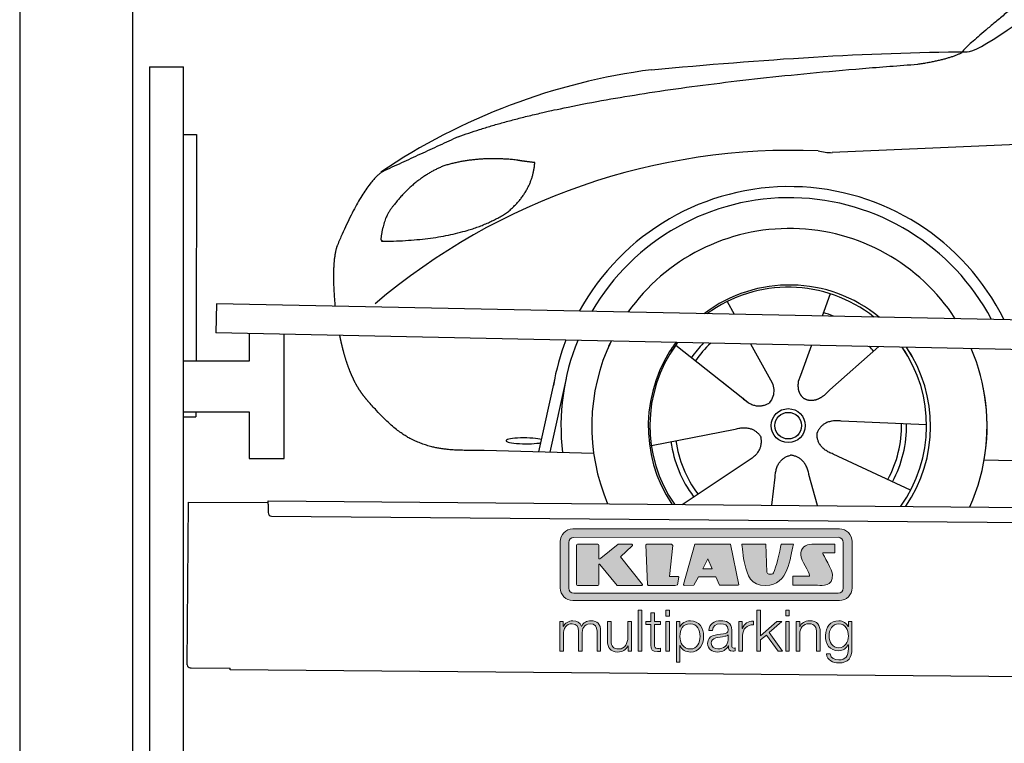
# Model space of a CAD drawing. Header units: millimetres. Extents: x -411 to 6777, y 0 to 6677.
# Tile 2 of 6: x 0 to 1744, y 4114 to 5395. Entities that reach past the tile are written whole.
import ezdxf

# ---------------------------------------------------------------- set-up
doc = ezdxf.new("R2010")
doc.units = ezdxf.units.MM
for name, color, linetype, lineweight in [('car', 10, 'Continuous', 25), ('Gebäude', 7, 'Continuous', 25), ('Logo', 7, 'Continuous', 25), ('Plattform', 7, 'Continuous', 25), ('Ständer hinten', 7, 'Continuous', 25)]:
    doc.layers.add(name, color=color, linetype=linetype, lineweight=lineweight)

# ---------------------------------------------------------------- blocks, each defined once
blk = doc.blocks.new('Car')
at = {"layer": 'car'}
for p, q in [((1390.1, 4923), (1376.2, 4883.4)), ((1207.9, 4907.6), (1220.6, 4885.1)), ((1250.2, 4832.9), (1288.7, 4764.6)), ((1357.9, 4831.6), (1339, 4777.7)), ((1477.1, 4830.2), (1391, 4752.7)), ((1117.6, 4829.5), (1237.1, 4736.6)), ((1339, 4777.7), (1335.2, 4767.3)), ((877.1, 4638.2), (904.3, 4769.2)), ((923.9, 4768.9), (896.6, 4637.9)), ((1199.7, 4765.7), (1246.3, 4729.5)), ((1563.1, 4692.7), (1411.8, 4697.7)), ((1076, 4651.5), (1224.3, 4681.8)), ((974, 4636.5), (779.8, 4640)), ((1535.9, 4576.5), (1398.1, 4639.2)), ((1131.4, 4547.7), (1247.6, 4626.5)), ((1665.7, 4631.7), (3714.7, 4597)), ((1290.1, 4547.8), (1295.7, 4597.4)), ((1371.3, 4547.9), (1355.5, 4602.5))]:
    blk.add_line(p, q, dxfattribs=at)
for radius in [30.1, 23.6]:
    blk.add_circle((1318.1, 4688.8), radius, dxfattribs=at)
for centre, radius, start, end in [((1227.1, 4205.6), 1122.3, 98.0395, 124.4377), ((1331.8, 4035.2), 1141.2, 88.2487, 130.916), ((1393.1, 5290.2), 117.4, 256.9855, 269.1884), ((1320.2, 4687.9), 424.2, 26.9197, 151.8432), ((1320.2, 4687.9), 404.6, 28.3768, 150.3862), ((1320.2, 4687.9), 350, 33.4585, 145.3045), ((1320.2, 4687.9), 250, 51.0494, 127.7135), ((1318.1, 4688.8), 245, 52.2371, 126.5259), ((1318.1, 4688.8), 209.6, 68.0621, 73.3995), ((1320.2, 4687.9), 424.2, 159.4632, 170.7471), ((1320.2, 4687.9), 404.6, 158.4572, 187.1619), ((1320.2, 4687.9), 350, 155.0104, 203.6179), ((1320.2, 4687.9), 350, 155.0104, 157.8717), ((1320.2, 4687.9), 250, 144.1237, 214.1037), ((1320.2, 4687.9), 250, 144.1237, 148.496), ((1318.1, 4688.8), 245, 143.5289, 148.0172), ((1318.1, 4688.8), 209.6, 136.2024, 145.3995), ((1318.1, 4688.8), 200.6, 133.7482, 145.5463), ((1318.1, 4688.8), 200.6, 41.6402, 44.9032), ((1318.1, 4688.8), 245, 30.7457, 35.1225), ((1318.1, 4688.8), 245, 324.9119, 35.1225), ((1318.1, 4688.8), 245, 144.9266, 215.1376), ((1320.2, 4687.9), 250, 30.267, 34.5277), ((1320.2, 4687.9), 250, 325.9458, 34.5277), ((1320.2, 4687.9), 350, 350.7505, 23.641), ((1320.2, 4687.9), 350, 336.4317, 11.924), ((1318.1, 4688.8), 200.6, 332.1152, 1.5463), ((1318.1, 4688.8), 209.6, 332.262, 1.3995), ((1318.1, 4688.8), 209.6, 188.262, 217.3995), ((1318.1, 4688.8), 200.6, 188.1152, 217.5463)]:
    blk.add_arc(centre, radius, start, end, dxfattribs=at)
blk.add_ellipse((852.4, 4657.6), major_axis=(33.6, 0), ratio=0.157274, start_param=0.513473, end_param=5.704241, dxfattribs=at)
for points, degree in [([(1629.1, 5353.6), (1664.8, 5350.2), (1964.8, 5601.8), (2142.2, 5712.4)], 3), ([(1925.1, 5607.4), (1844.6, 5546.2), (1742.9, 5461.8), (1614.6, 5355.4), (1620.5, 5353.5)], 4), ([(1070.2, 5316.9), (1266.3, 5336.6), (1451.4, 5351.4), (1629.1, 5353.6)], 3), ([(1541.4, 5331), (1594.5, 5339.3), (1620.2, 5352.5)], 2), ([(729.1, 5195), (964.9, 5283.8), (1541.4, 5331)], 2), ([(4700.1, 5287), (3823.5, 5307.4), (1391.4, 5172.9)], 2), ([(729.1, 5195), (595.4, 5131.9)], 1), ([(705.5, 5143.8), (653.4, 5122.6), (615.8, 5072.3)], 2), ([(832.3, 5154.7), (764.7, 5161.8), (705.5, 5143.8)], 2), ([(816, 5061.1), (861.7, 5098.5), (865, 5150.4)], 2), ([(865, 5150.4), (847.2, 5152.3), (832.3, 5154.7)], 2), ([(595.4, 5131.9), (561, 5108.8), (516.9, 5001.3)], 2), ([(615.8, 5072.3), (597.7, 5052.3), (593.4, 5011)], 2), ([(594.6, 5008.7), (739.4, 5010.6), (816, 5061.1)], 2), ([(593.4, 5011), (596.7, 5010.9), (594.6, 5008.7)], 2), ([(516.9, 5001.3), (510.6, 4985.4), (508.8, 4956.9), (510.1, 4924.5), (513.8, 4892.7)], 4), ([(1237.1, 4736.6), (1260.6, 4714.9), (1283.8, 4728.4)], 2), ([(1411.8, 4697.7), (1380, 4701.4), (1369.2, 4676.8)], 2), ([(1224.3, 4681.8), (1255, 4690.8), (1269.8, 4668.4)], 2), ([(1398.1, 4639.2), (1368, 4650), (1369.2, 4676.8)], 2), ([(1247.6, 4626.5), (1275.5, 4642.2), (1269.8, 4668.4)], 2), ([(1295.7, 4597.4), (1296.7, 4629.4), (1322.6, 4636.5)], 2), ([(1355.5, 4602.5), (1349.3, 4633.8), (1322.6, 4636.5)], 2)]:
    blk.add_open_spline(points, degree=degree, dxfattribs=at)
for points, degree, knots in [([(522, 4841.4), (522.9, 4837.2), (523.9, 4833), (524.8, 4828.9), (525.8, 4824.8), (529.5, 4810), (533.6, 4796.4), (538.1, 4784), (543.1, 4772.7)], 4, [0.4914944, 0.4914944, 0.4914944, 0.4914944, 0.4914944, 0.5422469, 0.5422469, 0.5422469, 0.5422469, 0.728655, 0.728655, 0.728655, 0.728655, 0.728655]), ([(542.7, 4773.4), (544.1, 4770.2), (545.6, 4767.1), (547, 4764.1), (548.5, 4761.3), (554.2, 4750.2), (560.3, 4740.9), (566.6, 4733), (573.2, 4725.6)], 4, [0.7288005, 0.7288005, 0.7288005, 0.7288005, 0.7288005, 0.7843928, 0.7843928, 0.7843928, 0.7843928, 1, 1, 1, 1, 1]), ([(1288.7, 4764.6), (1290.4, 4760.5), (1291.5, 4756.6), (1291.8, 4752.7), (1292.5, 4744.1), (1289.9, 4736), (1283.8, 4728.4)], 3, [0.2167758, 0.2167758, 0.2167758, 0.2167758, 0.4600873, 0.4600873, 0.4600873, 1, 1, 1, 1]), ([(1335.2, 4767.3), (1334.7, 4764.2), (1334.5, 4761.2), (1334.6, 4758.2), (1334.9, 4755.4), (1335.7, 4749.7), (1337.8, 4744.3), (1341.4, 4739.8), (1346.3, 4736.8)], 4, [0.3191838, 0.3191838, 0.3191838, 0.3191838, 0.3191838, 0.5438253, 0.5438253, 0.5438253, 0.5438253, 1, 1, 1, 1, 1]), ([(1391, 4752.7), (1391, 4752.7), (1391, 4752.7), (1391, 4752.7), (1391, 4752.7), (1382, 4742.9), (1371.4, 4732.8), (1357.1, 4730.3), (1346.3, 4736.8)], 4, [-0.000003, -0.000003, -0.000003, -0.000003, -0.000003, 0, 0, 0, 0, 1, 1, 1, 1, 1]), ([(779.8, 4640), (755.1, 4640.4), (699.5, 4636.3), (663.3, 4649.9), (619.5, 4674.6), (573.2, 4725.6)], 4, [0, 0, 0, 0, 0, 0.597866, 1, 1, 1, 1, 1])]:
    blk.add_open_spline(points, degree=degree, knots=knots, dxfattribs=at)
blk = doc.blocks.new('KLAUS')
at = {"layer": 'Logo'}
h = blk.add_hatch(color=8, dxfattribs=at)
h.dxf.hatch_style = 2
edge = h.paths.add_edge_path()
edge.add_spline(control_points=[(3.6, 29.09), (2.88, 29.09), (2.3, 28.51), (2.3, 27.8), (2.3, 27.8), (2.3, 16.11), (2.3, 16.11), (2.3, 15.39), (2.88, 14.81), (3.6, 14.81), (3.6, 14.81), (71.16, 14.81), (71.16, 14.81), (71.88, 14.81), (72.46, 15.39), (72.46, 16.11), (72.46, 16.11), (72.46, 27.8), (72.46, 27.8), (72.46, 28.51), (71.88, 29.09), (71.16, 29.09), (71.16, 29.09), (3.6, 29.09), (3.6, 29.09), (3.6, 29.09), (3.6, 29.09), (3.6, 29.09)], knot_values=[0, 0, 0, 0, 1, 1, 1, 2, 2, 2, 3, 3, 3, 4, 4, 4, 5, 5, 5, 6, 6, 6, 7, 7, 7, 8, 8, 8, 9, 9, 9, 9], degree=3, periodic=0)
edge = h.paths.add_edge_path()
edge.add_spline(control_points=[(3.35, 31.23), (3.35, 31.23), (71.47, 31.23), (71.47, 31.23), (73.26, 31.23), (74.71, 29.77), (74.71, 27.99), (74.71, 27.99), (74.71, 16.17), (74.71, 16.17), (74.71, 14.38), (73.26, 12.93), (71.47, 12.93), (71.47, 12.93), (3.35, 12.93), (3.35, 12.93), (1.56, 12.93), (0.11, 14.38), (0.11, 16.17), (0.11, 16.17), (0.11, 27.99), (0.11, 27.99), (0.11, 29.77), (1.56, 31.23), (3.35, 31.23), (3.35, 31.23), (3.35, 31.23), (3.35, 31.23)], knot_values=[0, 0, 0, 0, 1, 1, 1, 2, 2, 2, 3, 3, 3, 4, 4, 4, 5, 5, 5, 6, 6, 6, 7, 7, 7, 8, 8, 8, 9, 9, 9, 9], degree=3, periodic=0)
h = blk.add_hatch(color=8, dxfattribs=at)
h.dxf.hatch_style = 2
edge = h.paths.add_edge_path()
edge.add_spline(control_points=[(4.5, 27.33), (4.5, 27.33), (9.7, 27.33), (9.7, 27.33), (9.84, 27.33), (9.96, 27.22), (9.96, 27.08), (9.96, 27.08), (9.96, 23.69), (9.96, 23.69), (9.96, 23.69), (9.94, 23.64), (10.04, 23.59), (10.14, 23.53), (10.2, 23.57), (10.2, 23.57), (10.2, 23.57), (10.51, 23.75), (10.51, 23.75), (10.51, 23.75), (14.94, 27.33), (14.94, 27.33), (14.94, 27.33), (18.41, 27.33), (18.41, 27.33), (18.41, 27.33), (18.49, 27.33), (18.56, 27.2), (18.65, 27.04), (18.53, 26.91), (18.53, 26.91), (18.53, 26.91), (15.49, 24.11), (15.49, 24.11), (15.49, 24.11), (21.14, 17.06), (21.14, 17.06), (21.14, 17.06), (21.13, 16.91), (21.13, 16.91), (21.08, 16.84), (20.99, 16.82), (20.99, 16.82), (20.99, 16.82), (14.7, 16.82), (14.7, 16.82), (14.7, 16.82), (10.26, 22.17), (10.26, 22.17), (10.26, 22.17), (10.19, 22.24), (10.08, 22.21), (9.97, 22.18), (9.96, 22.11), (9.96, 22.11), (9.96, 22.11), (9.96, 17.08), (9.96, 17.08), (9.96, 16.94), (9.84, 16.82), (9.7, 16.82), (9.7, 16.82), (4.5, 16.82), (4.5, 16.82), (4.36, 16.82), (4.25, 16.94), (4.25, 17.08), (4.25, 17.08), (4.25, 27.08), (4.25, 27.08), (4.25, 27.22), (4.36, 27.33), (4.5, 27.33), (4.5, 27.33), (4.5, 27.33), (4.5, 27.33)], knot_values=[0, 0, 0, 0, 1, 1, 1, 2, 2, 2, 3, 3, 3, 4, 4, 4, 5, 5, 5, 6, 6, 6, 7, 7, 7, 8, 8, 8, 9, 9, 9, 10, 10, 10, 11, 11, 11, 12, 12, 12, 13, 13, 13, 14, 14, 14, 15, 15, 15, 16, 16, 16, 17, 17, 17, 18, 18, 18, 19, 19, 19, 20, 20, 20, 21, 21, 21, 22, 22, 22, 23, 23, 23, 24, 24, 24, 25, 25, 25, 25], degree=3, periodic=0)
h = blk.add_hatch(color=8, dxfattribs=at)
h.dxf.hatch_style = 2
h.paths.add_polyline_path([(22.42, 17.06), (21.97, 27.15), (22.24, 27.33), (28.55, 27.33), (28.86, 26.97), (28.01, 19.08), (30.26, 19.07), (30.44, 18.95), (30.08, 16.95), (29.49, 16.82), (22.6, 16.82)])
h = blk.add_hatch(color=8, dxfattribs=at)
h.paths.add_polyline_path([(36.52, 21.01), (38.93, 21.01), (37.87, 23.57)])
h.paths.add_polyline_path([(34.52, 27.33), (43.65, 27.33), (45.76, 16.94), (45.57, 16.82), (40.83, 16.82), (39.89, 18.95), (35.42, 18.95), (34.27, 16.82), (31.78, 16.82), (31.66, 17)])
h = blk.add_hatch(color=8, dxfattribs=at)
h.dxf.hatch_style = 2
edge = h.paths.add_edge_path()
edge.add_spline(control_points=[(52.69, 27.32), (52.69, 27.32), (52.88, 20.14), (52.88, 20.14), (53.01, 19.89), (53.2, 19.77), (53.43, 19.71), (53.91, 19.59), (54.43, 19.57), (54.64, 20.03), (55.23, 21.34), (56.27, 25.45), (56.6, 27.33), (56.6, 27.33), (59.77, 27.33), (59.77, 27.33), (58.77, 23.9), (58.56, 16.82), (52.63, 16.76), (48.72, 16.72), (48.01, 19.35), (47.27, 22.24), (46.89, 23.68), (46.54, 27.33), (46.54, 27.33), (46.54, 27.33), (52.69, 27.32), (52.69, 27.32), (52.69, 27.32), (52.69, 27.32), (52.69, 27.32)], knot_values=[0, 0, 0, 0, 1, 1, 1, 2, 2, 2, 3, 3, 3, 4, 4, 4, 5, 5, 5, 6, 6, 6, 7, 7, 7, 8, 8, 8, 9, 9, 9, 10, 10, 10, 10], degree=3, periodic=0)
h = blk.add_hatch(color=8, dxfattribs=at)
h.dxf.hatch_style = 2
edge = h.paths.add_edge_path()
edge.add_spline(control_points=[(64.46, 27.33), (64.46, 27.33), (70.31, 27.33), (70.31, 27.33), (70.31, 26.52), (70.31, 26.02), (70.31, 25.12), (70.31, 25.12), (67.3, 25.12), (67.3, 25.12), (67.24, 25.04), (67.25, 25.11), (67.25, 24.91), (67.25, 24.88), (69.73, 20.38), (69.73, 19.57), (69.73, 16.4), (67.22, 16.81), (65.9, 16.82), (65.9, 16.82), (59.59, 16.82), (59.59, 16.82), (59.59, 17.76), (59.59, 18.23), (59.59, 19.14), (59.59, 19.14), (63.75, 19.14), (63.75, 19.14), (63.82, 19.22), (63.81, 19.11), (63.81, 19.31), (63.81, 20.32), (61.58, 23.06), (61.58, 24.63), (61.58, 26.33), (62.83, 27.34), (64.46, 27.33), (64.46, 27.33), (64.46, 27.33), (64.46, 27.33)], knot_values=[0, 0, 0, 0, 1, 1, 1, 2, 2, 2, 3, 3, 3, 4, 4, 4, 5, 5, 5, 6, 6, 6, 7, 7, 7, 8, 8, 8, 9, 9, 9, 10, 10, 10, 11, 11, 11, 12, 12, 12, 13, 13, 13, 13], degree=3, periodic=0)
h = blk.add_hatch(color=30, dxfattribs=at)
h.dxf.hatch_style = 2
h.paths.add_polyline_path([(20.07, 0), (20.99, 0), (20.99, 10.45), (20.07, 10.45)])
h = blk.add_hatch(color=30, dxfattribs=at)
h.paths.add_polyline_path([(27.1, 0), (28.03, 0), (28.03, 7.55), (27.1, 7.55)])
h.paths.add_polyline_path([(27.1, 8.98), (28.03, 8.98), (28.03, 10.45), (27.1, 10.45)])
h = blk.add_hatch(color=30, dxfattribs=at)
h.dxf.hatch_style = 2
h.paths.add_polyline_path([(50.4, 0), (51.32, 0), (51.32, 2.87), (52.82, 4.11), (55.8, 0), (56.96, 0), (53.52, 4.76), (56.74, 7.55), (55.51, 7.55), (51.32, 3.89), (51.32, 10.45), (50.4, 10.45)])
h = blk.add_hatch(color=30, dxfattribs=at)
h.paths.add_polyline_path([(57.74, 0), (58.66, 0), (58.66, 7.55), (57.74, 7.55)])
h.paths.add_polyline_path([(57.74, 8.98), (58.66, 8.98), (58.66, 10.45), (57.74, 10.45)])
h = blk.add_hatch(color=30, dxfattribs=at)
h.dxf.hatch_style = 2
edge = h.paths.add_edge_path()
edge.add_spline(control_points=[(0, 0), (0, 0), (0.92, 0), (0.92, 0), (0.92, 0), (0.92, 4.22), (0.92, 4.22), (0.94, 5.8), (1.58, 7), (3.18, 7), (4.35, 7), (4.77, 6.15), (4.76, 5.12), (4.76, 5.12), (4.76, 0), (4.76, 0), (4.76, 0), (5.68, 0), (5.68, 0), (5.68, 0), (5.68, 4.27), (5.68, 4.27), (5.68, 5.68), (6.14, 7), (7.73, 7), (9.05, 7), (9.52, 6.32), (9.52, 5.08), (9.52, 5.08), (9.52, 0), (9.52, 0), (9.52, 0), (10.44, 0), (10.44, 0), (10.44, 0), (10.44, 5.12), (10.44, 5.12), (10.44, 6.91), (9.59, 7.77), (7.94, 7.77), (6.94, 7.77), (5.99, 7.29), (5.54, 6.3), (5.26, 7.29), (4.36, 7.77), (3.37, 7.77), (2.17, 7.77), (1.38, 7.19), (0.89, 6.28), (0.89, 6.28), (0.85, 6.28), (0.85, 6.28), (0.85, 6.28), (0.85, 7.55), (0.85, 7.55), (0.85, 7.55), (0, 7.55), (0, 7.55), (0, 7.55), (0, 0), (0, 0), (0, 0), (0, 0), (0, 0)], knot_values=[0, 0, 0, 0, 1, 1, 1, 2, 2, 2, 3, 3, 3, 4, 4, 4, 5, 5, 5, 6, 6, 6, 7, 7, 7, 8, 8, 8, 9, 9, 9, 10, 10, 10, 11, 11, 11, 12, 12, 12, 13, 13, 13, 14, 14, 14, 15, 15, 15, 16, 16, 16, 17, 17, 17, 18, 18, 18, 19, 19, 19, 20, 20, 20, 21, 21, 21, 21], degree=3, periodic=0)
h = blk.add_hatch(color=30, dxfattribs=at)
h.dxf.hatch_style = 2
edge = h.paths.add_edge_path()
edge.add_spline(control_points=[(18.31, 7.55), (18.31, 7.55), (17.39, 7.55), (17.39, 7.55), (17.39, 7.55), (17.39, 3.59), (17.39, 3.59), (17.39, 2.05), (16.7, 0.56), (15.12, 0.56), (13.66, 0.56), (13.15, 1.27), (13.1, 2.64), (13.1, 2.64), (13.1, 7.55), (13.1, 7.55), (13.1, 7.55), (12.18, 7.55), (12.18, 7.55), (12.18, 7.55), (12.18, 2.65), (12.18, 2.65), (12.18, 0.89), (12.93, -0.22), (14.83, -0.22), (15.96, -0.22), (16.95, 0.35), (17.44, 1.36), (17.44, 1.36), (17.47, 1.36), (17.47, 1.36), (17.47, 1.36), (17.47, 0), (17.47, 0), (17.47, 0), (18.31, 0), (18.31, 0), (18.31, 0), (18.31, 7.55), (18.31, 7.55), (18.31, 7.55), (18.31, 7.55), (18.31, 7.55)], knot_values=[0, 0, 0, 0, 1, 1, 1, 2, 2, 2, 3, 3, 3, 4, 4, 4, 5, 5, 5, 6, 6, 6, 7, 7, 7, 8, 8, 8, 9, 9, 9, 10, 10, 10, 11, 11, 11, 12, 12, 12, 13, 13, 13, 14, 14, 14, 14], degree=3, periodic=0)
h = blk.add_hatch(color=30, dxfattribs=at)
h.dxf.hatch_style = 2
edge = h.paths.add_edge_path()
edge.add_spline(control_points=[(24.22, 9.82), (24.22, 9.82), (23.3, 9.82), (23.3, 9.82), (23.3, 9.82), (23.3, 7.55), (23.3, 7.55), (23.3, 7.55), (21.98, 7.55), (21.98, 7.55), (21.98, 7.55), (21.98, 6.78), (21.98, 6.78), (21.98, 6.78), (23.3, 6.78), (23.3, 6.78), (23.3, 6.78), (23.3, 1.61), (23.3, 1.61), (23.28, 0.32), (23.71, -0.09), (24.94, -0.09), (25.22, -0.09), (25.48, -0.06), (25.76, -0.06), (25.76, -0.06), (25.76, 0.73), (25.76, 0.73), (25.5, 0.7), (25.23, 0.69), (24.97, 0.69), (24.31, 0.73), (24.22, 1.08), (24.22, 1.68), (24.22, 1.68), (24.22, 6.78), (24.22, 6.78), (24.22, 6.78), (25.76, 6.78), (25.76, 6.78), (25.76, 6.78), (25.76, 7.55), (25.76, 7.55), (25.76, 7.55), (24.22, 7.55), (24.22, 7.55), (24.22, 7.55), (24.22, 9.82), (24.22, 9.82), (24.22, 9.82), (24.22, 9.82), (24.22, 9.82)], knot_values=[0, 0, 0, 0, 1, 1, 1, 2, 2, 2, 3, 3, 3, 4, 4, 4, 5, 5, 5, 6, 6, 6, 7, 7, 7, 8, 8, 8, 9, 9, 9, 10, 10, 10, 11, 11, 11, 12, 12, 12, 13, 13, 13, 14, 14, 14, 15, 15, 15, 16, 16, 16, 17, 17, 17, 17], degree=3, periodic=0)
h = blk.add_hatch(color=30, dxfattribs=at)
edge = h.paths.add_edge_path()
edge.add_spline(control_points=[(35.84, 3.78), (35.84, 2.21), (35.12, 0.56), (33.37, 0.56), (31.4, 0.56), (30.72, 2.21), (30.72, 3.78), (30.72, 5.49), (31.33, 7), (33.37, 7), (35.12, 7), (35.84, 5.34), (35.84, 3.78), (35.84, 3.78), (35.84, 3.78), (35.84, 3.78)], knot_values=[0, 0, 0, 0, 1, 1, 1, 2, 2, 2, 3, 3, 3, 4, 4, 4, 5, 5, 5, 5], degree=3, periodic=0)
edge = h.paths.add_edge_path()
edge.add_spline(control_points=[(29.79, -2.8), (29.79, -2.8), (30.72, -2.8), (30.72, -2.8), (30.72, -2.8), (30.72, 1.43), (30.72, 1.43), (30.72, 1.43), (30.74, 1.43), (30.74, 1.43), (31.14, 0.35), (32.24, -0.22), (33.37, -0.22), (35.66, -0.22), (36.76, 1.64), (36.76, 3.78), (36.76, 5.91), (35.66, 7.77), (33.37, 7.77), (32.15, 7.77), (31.1, 7.14), (30.67, 6.12), (30.67, 6.12), (30.64, 6.12), (30.64, 6.12), (30.64, 6.12), (30.64, 7.55), (30.64, 7.55), (30.64, 7.55), (29.79, 7.55), (29.79, 7.55), (29.79, 7.55), (29.79, -2.8), (29.79, -2.8), (29.79, -2.8), (29.79, -2.8), (29.79, -2.8)], knot_values=[0, 0, 0, 0, 1, 1, 1, 2, 2, 2, 3, 3, 3, 4, 4, 4, 5, 5, 5, 6, 6, 6, 7, 7, 7, 8, 8, 8, 9, 9, 9, 10, 10, 10, 11, 11, 11, 12, 12, 12, 12], degree=3, periodic=0)
h = blk.add_hatch(color=30, dxfattribs=at)
edge = h.paths.add_edge_path()
edge.add_spline(control_points=[(43.03, 2.93), (43.04, 1.45), (41.8, 0.56), (40.39, 0.56), (39.53, 0.56), (38.71, 1.13), (38.71, 2.05), (38.71, 3.53), (40.66, 3.51), (42.22, 3.79), (42.47, 3.84), (42.88, 3.91), (43, 4.13), (43, 4.13), (43.03, 4.13), (43.03, 4.13), (43.03, 4.13), (43.03, 2.93), (43.03, 2.93), (43.03, 2.93), (43.03, 2.93), (43.03, 2.93)], knot_values=[0, 0, 0, 0, 1, 1, 1, 2, 2, 2, 3, 3, 3, 4, 4, 4, 5, 5, 5, 6, 6, 6, 7, 7, 7, 7], degree=3, periodic=0)
edge = h.paths.add_edge_path()
edge.add_spline(control_points=[(39.03, 5.24), (39.06, 6.47), (39.91, 7), (41.05, 7), (42.14, 7), (43.03, 6.69), (43.03, 5.45), (43.03, 4.61), (42.6, 4.51), (41.84, 4.42), (39.85, 4.19), (37.79, 4.11), (37.79, 1.99), (37.79, 0.47), (38.93, -0.22), (40.32, -0.22), (41.77, -0.22), (42.43, 0.34), (43.07, 1.32), (43.07, 1.32), (43.1, 1.32), (43.1, 1.32), (43.1, 0.53), (43.25, 0), (44.19, 0), (44.43, 0), (44.58, 0.01), (44.79, 0.06), (44.79, 0.06), (44.79, 0.83), (44.79, 0.83), (44.71, 0.81), (44.6, 0.78), (44.49, 0.78), (44.13, 0.78), (43.95, 0.98), (43.95, 1.33), (43.95, 1.33), (43.95, 5.34), (43.95, 5.34), (43.95, 7.36), (42.5, 7.77), (41.17, 7.77), (39.44, 7.77), (38.2, 7.01), (38.11, 5.24), (38.11, 5.24), (39.03, 5.24), (39.03, 5.24), (39.03, 5.24), (39.03, 5.24), (39.03, 5.24)], knot_values=[0, 0, 0, 0, 1, 1, 1, 2, 2, 2, 3, 3, 3, 4, 4, 4, 5, 5, 5, 6, 6, 6, 7, 7, 7, 8, 8, 8, 9, 9, 9, 10, 10, 10, 11, 11, 11, 12, 12, 12, 13, 13, 13, 14, 14, 14, 15, 15, 15, 16, 16, 16, 17, 17, 17, 17], degree=3, periodic=0)
h = blk.add_hatch(color=30, dxfattribs=at)
h.dxf.hatch_style = 2
edge = h.paths.add_edge_path()
edge.add_spline(control_points=[(45.79, 0), (45.79, 0), (46.71, 0), (46.71, 0), (46.71, 0), (46.71, 4.03), (46.71, 4.03), (46.71, 5.59), (47.85, 6.82), (49.52, 6.73), (49.52, 6.73), (49.52, 7.66), (49.52, 7.66), (48.16, 7.72), (47.14, 7), (46.67, 5.78), (46.67, 5.78), (46.64, 5.78), (46.64, 5.78), (46.64, 5.78), (46.64, 7.55), (46.64, 7.55), (46.64, 7.55), (45.79, 7.55), (45.79, 7.55), (45.79, 7.55), (45.79, 0), (45.79, 0), (45.79, 0), (45.79, 0), (45.79, 0)], knot_values=[0, 0, 0, 0, 1, 1, 1, 2, 2, 2, 3, 3, 3, 4, 4, 4, 5, 5, 5, 6, 6, 6, 7, 7, 7, 8, 8, 8, 9, 9, 9, 10, 10, 10, 10], degree=3, periodic=0)
h = blk.add_hatch(color=30, dxfattribs=at)
h.dxf.hatch_style = 2
edge = h.paths.add_edge_path()
edge.add_spline(control_points=[(60.41, 0), (60.41, 0), (61.33, 0), (61.33, 0), (61.33, 0), (61.33, 4.41), (61.33, 4.41), (61.36, 5.89), (62.24, 7), (63.7, 7), (65.2, 7), (65.62, 6.02), (65.62, 4.71), (65.62, 4.71), (65.62, 0), (65.62, 0), (65.62, 0), (66.54, 0), (66.54, 0), (66.54, 0), (66.54, 4.86), (66.54, 4.86), (66.54, 6.66), (65.9, 7.77), (63.78, 7.77), (62.71, 7.77), (61.7, 7.16), (61.36, 6.25), (61.36, 6.25), (61.33, 6.25), (61.33, 6.25), (61.33, 6.25), (61.33, 7.55), (61.33, 7.55), (61.33, 7.55), (60.41, 7.55), (60.41, 7.55), (60.41, 7.55), (60.41, 0), (60.41, 0), (60.41, 0), (60.41, 0), (60.41, 0)], knot_values=[0, 0, 0, 0, 1, 1, 1, 2, 2, 2, 3, 3, 3, 4, 4, 4, 5, 5, 5, 6, 6, 6, 7, 7, 7, 8, 8, 8, 9, 9, 9, 10, 10, 10, 11, 11, 11, 12, 12, 12, 13, 13, 13, 14, 14, 14, 14], degree=3, periodic=0)
h = blk.add_hatch(color=30, dxfattribs=at)
edge = h.paths.add_edge_path()
edge.add_spline(control_points=[(71.32, 0.86), (69.62, 0.86), (68.83, 2.34), (68.83, 3.86), (68.83, 5.43), (69.56, 7), (71.32, 7), (73.06, 7), (73.75, 5.34), (73.75, 3.86), (73.75, 2.33), (72.91, 0.86), (71.32, 0.86), (71.32, 0.86), (71.32, 0.86), (71.32, 0.86)], knot_values=[0, 0, 0, 0, 1, 1, 1, 2, 2, 2, 3, 3, 3, 4, 4, 4, 5, 5, 5, 5], degree=3, periodic=0)
edge = h.paths.add_edge_path()
edge.add_spline(control_points=[(74.67, 7.55), (74.67, 7.55), (73.75, 7.55), (73.75, 7.55), (73.75, 7.55), (73.75, 6.25), (73.75, 6.25), (73.75, 6.25), (73.72, 6.25), (73.72, 6.25), (73.35, 7.09), (72.41, 7.77), (71.32, 7.77), (69.13, 7.77), (67.9, 6.05), (67.9, 3.97), (67.9, 1.82), (68.9, 0.09), (71.32, 0.09), (72.4, 0.09), (73.29, 0.72), (73.72, 1.64), (73.72, 1.64), (73.75, 1.64), (73.75, 1.64), (73.75, 1.64), (73.75, 0.61), (73.75, 0.61), (73.75, -1.23), (73.01, -2.24), (71.32, -2.24), (70.29, -2.24), (69.31, -1.85), (69.1, -0.73), (69.1, -0.73), (68.18, -0.73), (68.18, -0.73), (68.31, -2.34), (69.81, -3.02), (71.32, -3.02), (73.79, -3.02), (74.65, -1.64), (74.67, 0.61), (74.67, 0.61), (74.67, 7.55), (74.67, 7.55), (74.67, 7.55), (74.67, 7.55), (74.67, 7.55)], knot_values=[0, 0, 0, 0, 1, 1, 1, 2, 2, 2, 3, 3, 3, 4, 4, 4, 5, 5, 5, 6, 6, 6, 7, 7, 7, 8, 8, 8, 9, 9, 9, 10, 10, 10, 11, 11, 11, 12, 12, 12, 13, 13, 13, 14, 14, 14, 15, 15, 15, 16, 16, 16, 16], degree=3, periodic=0)
at = {"layer": 'Logo', "lineweight": 0}
for points in [[(22.42, 17.06), (21.97, 27.15), (22.24, 27.33), (28.55, 27.33), (28.86, 26.97), (28.01, 19.08), (30.26, 19.07), (30.44, 18.95), (30.08, 16.95), (29.49, 16.82), (22.6, 16.82), (22.42, 17.06), (22.42, 17.06)], [(34.52, 27.33), (43.65, 27.33), (45.76, 16.94), (45.57, 16.82), (40.83, 16.82), (39.89, 18.95), (35.42, 18.95), (34.27, 16.82), (31.78, 16.82), (31.66, 17), (34.52, 27.33), (34.52, 27.33)], [(36.52, 21.01), (38.93, 21.01), (37.87, 23.57), (36.52, 21.01), (36.52, 21.01)], [(20.07, 0), (20.99, 0), (20.99, 10.45), (20.07, 10.45), (20.07, 0), (20.07, 0)], [(27.1, 8.98), (28.03, 8.98), (28.03, 10.45), (27.1, 10.45), (27.1, 8.98), (27.1, 8.98)], [(50.4, 0), (51.32, 0), (51.32, 2.87), (52.82, 4.11), (55.8, 0), (56.96, 0), (53.52, 4.76), (56.74, 7.55), (55.51, 7.55), (51.32, 3.89), (51.32, 10.45), (50.4, 10.45), (50.4, 0), (50.4, 0)], [(57.74, 8.98), (58.66, 8.98), (58.66, 10.45), (57.74, 10.45), (57.74, 8.98), (57.74, 8.98)], [(27.1, 0), (28.03, 0), (28.03, 7.55), (27.1, 7.55), (27.1, 0), (27.1, 0)], [(57.74, 0), (58.66, 0), (58.66, 7.55), (57.74, 7.55), (57.74, 0), (57.74, 0)]]:
    blk.add_lwpolyline(points, dxfattribs=at)
for points, knots in [([(3.35, 31.23), (3.35, 31.23), (71.47, 31.23), (71.47, 31.23), (73.26, 31.23), (74.71, 29.77), (74.71, 27.99), (74.71, 27.99), (74.71, 16.17), (74.71, 16.17), (74.71, 14.38), (73.26, 12.93), (71.47, 12.93), (71.47, 12.93), (3.35, 12.93), (3.35, 12.93), (1.56, 12.93), (0.11, 14.38), (0.11, 16.17), (0.11, 16.17), (0.11, 27.99), (0.11, 27.99), (0.11, 29.77), (1.56, 31.23), (3.35, 31.23), (3.35, 31.23), (3.35, 31.23), (3.35, 31.23)], [0, 0, 0, 0, 1, 1, 1, 2, 2, 2, 3, 3, 3, 4, 4, 4, 5, 5, 5, 6, 6, 6, 7, 7, 7, 8, 8, 8, 9, 9, 9, 9]), ([(3.6, 29.09), (2.88, 29.09), (2.3, 28.51), (2.3, 27.8), (2.3, 27.8), (2.3, 16.11), (2.3, 16.11), (2.3, 15.39), (2.88, 14.81), (3.6, 14.81), (3.6, 14.81), (71.16, 14.81), (71.16, 14.81), (71.88, 14.81), (72.46, 15.39), (72.46, 16.11), (72.46, 16.11), (72.46, 27.8), (72.46, 27.8), (72.46, 28.51), (71.88, 29.09), (71.16, 29.09), (71.16, 29.09), (3.6, 29.09), (3.6, 29.09), (3.6, 29.09), (3.6, 29.09), (3.6, 29.09)], [0, 0, 0, 0, 1, 1, 1, 2, 2, 2, 3, 3, 3, 4, 4, 4, 5, 5, 5, 6, 6, 6, 7, 7, 7, 8, 8, 8, 9, 9, 9, 9]), ([(4.5, 27.33), (4.5, 27.33), (9.7, 27.33), (9.7, 27.33), (9.84, 27.33), (9.96, 27.22), (9.96, 27.08), (9.96, 27.08), (9.96, 23.69), (9.96, 23.69), (9.96, 23.69), (9.94, 23.64), (10.04, 23.59), (10.14, 23.53), (10.2, 23.57), (10.2, 23.57), (10.2, 23.57), (10.51, 23.75), (10.51, 23.75), (10.51, 23.75), (14.94, 27.33), (14.94, 27.33), (14.94, 27.33), (18.41, 27.33), (18.41, 27.33), (18.41, 27.33), (18.49, 27.33), (18.56, 27.2), (18.65, 27.04), (18.53, 26.91), (18.53, 26.91), (18.53, 26.91), (15.49, 24.11), (15.49, 24.11), (15.49, 24.11), (21.14, 17.06), (21.14, 17.06), (21.14, 17.06), (21.13, 16.91), (21.13, 16.91), (21.08, 16.84), (20.99, 16.82), (20.99, 16.82), (20.99, 16.82), (14.7, 16.82), (14.7, 16.82), (14.7, 16.82), (10.26, 22.17), (10.26, 22.17), (10.26, 22.17), (10.19, 22.24), (10.08, 22.21), (9.97, 22.18), (9.96, 22.11), (9.96, 22.11), (9.96, 22.11), (9.96, 17.08), (9.96, 17.08), (9.96, 16.94), (9.84, 16.82), (9.7, 16.82), (9.7, 16.82), (4.5, 16.82), (4.5, 16.82), (4.36, 16.82), (4.25, 16.94), (4.25, 17.08), (4.25, 17.08), (4.25, 27.08), (4.25, 27.08), (4.25, 27.22), (4.36, 27.33), (4.5, 27.33), (4.5, 27.33), (4.5, 27.33), (4.5, 27.33)], [0, 0, 0, 0, 1, 1, 1, 2, 2, 2, 3, 3, 3, 4, 4, 4, 5, 5, 5, 6, 6, 6, 7, 7, 7, 8, 8, 8, 9, 9, 9, 10, 10, 10, 11, 11, 11, 12, 12, 12, 13, 13, 13, 14, 14, 14, 15, 15, 15, 16, 16, 16, 17, 17, 17, 18, 18, 18, 19, 19, 19, 20, 20, 20, 21, 21, 21, 22, 22, 22, 23, 23, 23, 24, 24, 24, 25, 25, 25, 25]), ([(52.69, 27.32), (52.69, 27.32), (52.88, 20.14), (52.88, 20.14), (53.01, 19.89), (53.2, 19.77), (53.43, 19.71), (53.91, 19.59), (54.43, 19.57), (54.64, 20.03), (55.23, 21.34), (56.27, 25.45), (56.6, 27.33), (56.6, 27.33), (59.77, 27.33), (59.77, 27.33), (58.77, 23.9), (58.56, 16.82), (52.63, 16.76), (48.72, 16.72), (48.01, 19.35), (47.27, 22.24), (46.89, 23.68), (46.54, 27.33), (46.54, 27.33), (46.54, 27.33), (52.69, 27.32), (52.69, 27.32), (52.69, 27.32), (52.69, 27.32), (52.69, 27.32)], [0, 0, 0, 0, 1, 1, 1, 2, 2, 2, 3, 3, 3, 4, 4, 4, 5, 5, 5, 6, 6, 6, 7, 7, 7, 8, 8, 8, 9, 9, 9, 10, 10, 10, 10]), ([(64.46, 27.33), (64.46, 27.33), (70.31, 27.33), (70.31, 27.33), (70.31, 26.52), (70.31, 26.02), (70.31, 25.12), (70.31, 25.12), (67.3, 25.12), (67.3, 25.12), (67.24, 25.04), (67.25, 25.11), (67.25, 24.91), (67.25, 24.88), (69.73, 20.38), (69.73, 19.57), (69.73, 16.4), (67.22, 16.81), (65.9, 16.82), (65.9, 16.82), (59.59, 16.82), (59.59, 16.82), (59.59, 17.76), (59.59, 18.23), (59.59, 19.14), (59.59, 19.14), (63.75, 19.14), (63.75, 19.14), (63.82, 19.22), (63.81, 19.11), (63.81, 19.31), (63.81, 20.32), (61.58, 23.06), (61.58, 24.63), (61.58, 26.33), (62.83, 27.34), (64.46, 27.33), (64.46, 27.33), (64.46, 27.33), (64.46, 27.33)], [0, 0, 0, 0, 1, 1, 1, 2, 2, 2, 3, 3, 3, 4, 4, 4, 5, 5, 5, 6, 6, 6, 7, 7, 7, 8, 8, 8, 9, 9, 9, 10, 10, 10, 11, 11, 11, 12, 12, 12, 13, 13, 13, 13]), ([(0, 0), (0, 0), (0.92, 0), (0.92, 0), (0.92, 0), (0.92, 4.22), (0.92, 4.22), (0.94, 5.8), (1.58, 7), (3.18, 7), (4.35, 7), (4.77, 6.15), (4.76, 5.12), (4.76, 5.12), (4.76, 0), (4.76, 0), (4.76, 0), (5.68, 0), (5.68, 0), (5.68, 0), (5.68, 4.27), (5.68, 4.27), (5.68, 5.68), (6.14, 7), (7.73, 7), (9.05, 7), (9.52, 6.32), (9.52, 5.08), (9.52, 5.08), (9.52, 0), (9.52, 0), (9.52, 0), (10.44, 0), (10.44, 0), (10.44, 0), (10.44, 5.12), (10.44, 5.12), (10.44, 6.91), (9.59, 7.77), (7.94, 7.77), (6.94, 7.77), (5.99, 7.29), (5.54, 6.3), (5.26, 7.29), (4.36, 7.77), (3.37, 7.77), (2.17, 7.77), (1.38, 7.19), (0.89, 6.28), (0.89, 6.28), (0.85, 6.28), (0.85, 6.28), (0.85, 6.28), (0.85, 7.55), (0.85, 7.55), (0.85, 7.55), (0, 7.55), (0, 7.55), (0, 7.55), (0, 0), (0, 0), (0, 0), (0, 0), (0, 0)], [0, 0, 0, 0, 1, 1, 1, 2, 2, 2, 3, 3, 3, 4, 4, 4, 5, 5, 5, 6, 6, 6, 7, 7, 7, 8, 8, 8, 9, 9, 9, 10, 10, 10, 11, 11, 11, 12, 12, 12, 13, 13, 13, 14, 14, 14, 15, 15, 15, 16, 16, 16, 17, 17, 17, 18, 18, 18, 19, 19, 19, 20, 20, 20, 21, 21, 21, 21]), ([(18.31, 7.55), (18.31, 7.55), (17.39, 7.55), (17.39, 7.55), (17.39, 7.55), (17.39, 3.59), (17.39, 3.59), (17.39, 2.05), (16.7, 0.56), (15.12, 0.56), (13.66, 0.56), (13.15, 1.27), (13.1, 2.64), (13.1, 2.64), (13.1, 7.55), (13.1, 7.55), (13.1, 7.55), (12.18, 7.55), (12.18, 7.55), (12.18, 7.55), (12.18, 2.65), (12.18, 2.65), (12.18, 0.89), (12.93, -0.22), (14.83, -0.22), (15.96, -0.22), (16.95, 0.35), (17.44, 1.36), (17.44, 1.36), (17.47, 1.36), (17.47, 1.36), (17.47, 1.36), (17.47, 0), (17.47, 0), (17.47, 0), (18.31, 0), (18.31, 0), (18.31, 0), (18.31, 7.55), (18.31, 7.55), (18.31, 7.55), (18.31, 7.55), (18.31, 7.55)], [0, 0, 0, 0, 1, 1, 1, 2, 2, 2, 3, 3, 3, 4, 4, 4, 5, 5, 5, 6, 6, 6, 7, 7, 7, 8, 8, 8, 9, 9, 9, 10, 10, 10, 11, 11, 11, 12, 12, 12, 13, 13, 13, 14, 14, 14, 14]), ([(24.22, 9.82), (24.22, 9.82), (23.3, 9.82), (23.3, 9.82), (23.3, 9.82), (23.3, 7.55), (23.3, 7.55), (23.3, 7.55), (21.98, 7.55), (21.98, 7.55), (21.98, 7.55), (21.98, 6.78), (21.98, 6.78), (21.98, 6.78), (23.3, 6.78), (23.3, 6.78), (23.3, 6.78), (23.3, 1.61), (23.3, 1.61), (23.28, 0.32), (23.71, -0.09), (24.94, -0.09), (25.22, -0.09), (25.48, -0.06), (25.76, -0.06), (25.76, -0.06), (25.76, 0.73), (25.76, 0.73), (25.5, 0.7), (25.23, 0.69), (24.97, 0.69), (24.31, 0.73), (24.22, 1.08), (24.22, 1.68), (24.22, 1.68), (24.22, 6.78), (24.22, 6.78), (24.22, 6.78), (25.76, 6.78), (25.76, 6.78), (25.76, 6.78), (25.76, 7.55), (25.76, 7.55), (25.76, 7.55), (24.22, 7.55), (24.22, 7.55), (24.22, 7.55), (24.22, 9.82), (24.22, 9.82), (24.22, 9.82), (24.22, 9.82), (24.22, 9.82)], [0, 0, 0, 0, 1, 1, 1, 2, 2, 2, 3, 3, 3, 4, 4, 4, 5, 5, 5, 6, 6, 6, 7, 7, 7, 8, 8, 8, 9, 9, 9, 10, 10, 10, 11, 11, 11, 12, 12, 12, 13, 13, 13, 14, 14, 14, 15, 15, 15, 16, 16, 16, 17, 17, 17, 17]), ([(29.79, -2.8), (29.79, -2.8), (30.72, -2.8), (30.72, -2.8), (30.72, -2.8), (30.72, 1.43), (30.72, 1.43), (30.72, 1.43), (30.74, 1.43), (30.74, 1.43), (31.14, 0.35), (32.24, -0.22), (33.37, -0.22), (35.66, -0.22), (36.76, 1.64), (36.76, 3.78), (36.76, 5.91), (35.66, 7.77), (33.37, 7.77), (32.15, 7.77), (31.1, 7.14), (30.67, 6.12), (30.67, 6.12), (30.64, 6.12), (30.64, 6.12), (30.64, 6.12), (30.64, 7.55), (30.64, 7.55), (30.64, 7.55), (29.79, 7.55), (29.79, 7.55), (29.79, 7.55), (29.79, -2.8), (29.79, -2.8), (29.79, -2.8), (29.79, -2.8), (29.79, -2.8)], [0, 0, 0, 0, 1, 1, 1, 2, 2, 2, 3, 3, 3, 4, 4, 4, 5, 5, 5, 6, 6, 6, 7, 7, 7, 8, 8, 8, 9, 9, 9, 10, 10, 10, 11, 11, 11, 12, 12, 12, 12]), ([(39.03, 5.24), (39.06, 6.47), (39.91, 7), (41.05, 7), (42.14, 7), (43.03, 6.69), (43.03, 5.45), (43.03, 4.61), (42.6, 4.51), (41.84, 4.42), (39.85, 4.19), (37.79, 4.11), (37.79, 1.99), (37.79, 0.47), (38.93, -0.22), (40.32, -0.22), (41.77, -0.22), (42.43, 0.34), (43.07, 1.32), (43.07, 1.32), (43.1, 1.32), (43.1, 1.32), (43.1, 0.53), (43.25, 0), (44.19, 0), (44.43, 0), (44.58, 0.01), (44.79, 0.06), (44.79, 0.06), (44.79, 0.83), (44.79, 0.83), (44.71, 0.81), (44.6, 0.78), (44.49, 0.78), (44.13, 0.78), (43.95, 0.98), (43.95, 1.33), (43.95, 1.33), (43.95, 5.34), (43.95, 5.34), (43.95, 7.36), (42.5, 7.77), (41.17, 7.77), (39.44, 7.77), (38.2, 7.01), (38.11, 5.24), (38.11, 5.24), (39.03, 5.24), (39.03, 5.24), (39.03, 5.24), (39.03, 5.24), (39.03, 5.24)], [0, 0, 0, 0, 1, 1, 1, 2, 2, 2, 3, 3, 3, 4, 4, 4, 5, 5, 5, 6, 6, 6, 7, 7, 7, 8, 8, 8, 9, 9, 9, 10, 10, 10, 11, 11, 11, 12, 12, 12, 13, 13, 13, 14, 14, 14, 15, 15, 15, 16, 16, 16, 17, 17, 17, 17]), ([(45.79, 0), (45.79, 0), (46.71, 0), (46.71, 0), (46.71, 0), (46.71, 4.03), (46.71, 4.03), (46.71, 5.59), (47.85, 6.82), (49.52, 6.73), (49.52, 6.73), (49.52, 7.66), (49.52, 7.66), (48.16, 7.72), (47.14, 7), (46.67, 5.78), (46.67, 5.78), (46.64, 5.78), (46.64, 5.78), (46.64, 5.78), (46.64, 7.55), (46.64, 7.55), (46.64, 7.55), (45.79, 7.55), (45.79, 7.55), (45.79, 7.55), (45.79, 0), (45.79, 0), (45.79, 0), (45.79, 0), (45.79, 0)], [0, 0, 0, 0, 1, 1, 1, 2, 2, 2, 3, 3, 3, 4, 4, 4, 5, 5, 5, 6, 6, 6, 7, 7, 7, 8, 8, 8, 9, 9, 9, 10, 10, 10, 10]), ([(60.41, 0), (60.41, 0), (61.33, 0), (61.33, 0), (61.33, 0), (61.33, 4.41), (61.33, 4.41), (61.36, 5.89), (62.24, 7), (63.7, 7), (65.2, 7), (65.62, 6.02), (65.62, 4.71), (65.62, 4.71), (65.62, 0), (65.62, 0), (65.62, 0), (66.54, 0), (66.54, 0), (66.54, 0), (66.54, 4.86), (66.54, 4.86), (66.54, 6.66), (65.9, 7.77), (63.78, 7.77), (62.71, 7.77), (61.7, 7.16), (61.36, 6.25), (61.36, 6.25), (61.33, 6.25), (61.33, 6.25), (61.33, 6.25), (61.33, 7.55), (61.33, 7.55), (61.33, 7.55), (60.41, 7.55), (60.41, 7.55), (60.41, 7.55), (60.41, 0), (60.41, 0), (60.41, 0), (60.41, 0), (60.41, 0)], [0, 0, 0, 0, 1, 1, 1, 2, 2, 2, 3, 3, 3, 4, 4, 4, 5, 5, 5, 6, 6, 6, 7, 7, 7, 8, 8, 8, 9, 9, 9, 10, 10, 10, 11, 11, 11, 12, 12, 12, 13, 13, 13, 14, 14, 14, 14]), ([(74.67, 7.55), (74.67, 7.55), (73.75, 7.55), (73.75, 7.55), (73.75, 7.55), (73.75, 6.25), (73.75, 6.25), (73.75, 6.25), (73.72, 6.25), (73.72, 6.25), (73.35, 7.09), (72.41, 7.77), (71.32, 7.77), (69.13, 7.77), (67.9, 6.05), (67.9, 3.97), (67.9, 1.82), (68.9, 0.09), (71.32, 0.09), (72.4, 0.09), (73.29, 0.72), (73.72, 1.64), (73.72, 1.64), (73.75, 1.64), (73.75, 1.64), (73.75, 1.64), (73.75, 0.61), (73.75, 0.61), (73.75, -1.23), (73.01, -2.24), (71.32, -2.24), (70.29, -2.24), (69.31, -1.85), (69.1, -0.73), (69.1, -0.73), (68.18, -0.73), (68.18, -0.73), (68.31, -2.34), (69.81, -3.02), (71.32, -3.02), (73.79, -3.02), (74.65, -1.64), (74.67, 0.61), (74.67, 0.61), (74.67, 7.55), (74.67, 7.55), (74.67, 7.55), (74.67, 7.55), (74.67, 7.55)], [0, 0, 0, 0, 1, 1, 1, 2, 2, 2, 3, 3, 3, 4, 4, 4, 5, 5, 5, 6, 6, 6, 7, 7, 7, 8, 8, 8, 9, 9, 9, 10, 10, 10, 11, 11, 11, 12, 12, 12, 13, 13, 13, 14, 14, 14, 15, 15, 15, 16, 16, 16, 16]), ([(35.84, 3.78), (35.84, 2.21), (35.12, 0.56), (33.37, 0.56), (31.4, 0.56), (30.72, 2.21), (30.72, 3.78), (30.72, 5.49), (31.33, 7), (33.37, 7), (35.12, 7), (35.84, 5.34), (35.84, 3.78), (35.84, 3.78), (35.84, 3.78), (35.84, 3.78)], [0, 0, 0, 0, 1, 1, 1, 2, 2, 2, 3, 3, 3, 4, 4, 4, 5, 5, 5, 5]), ([(71.32, 0.86), (69.62, 0.86), (68.83, 2.34), (68.83, 3.86), (68.83, 5.43), (69.56, 7), (71.32, 7), (73.06, 7), (73.75, 5.34), (73.75, 3.86), (73.75, 2.33), (72.91, 0.86), (71.32, 0.86), (71.32, 0.86), (71.32, 0.86), (71.32, 0.86)], [0, 0, 0, 0, 1, 1, 1, 2, 2, 2, 3, 3, 3, 4, 4, 4, 5, 5, 5, 5]), ([(43.03, 2.93), (43.04, 1.45), (41.8, 0.56), (40.39, 0.56), (39.53, 0.56), (38.71, 1.13), (38.71, 2.05), (38.71, 3.53), (40.66, 3.51), (42.22, 3.79), (42.47, 3.84), (42.88, 3.91), (43, 4.13), (43, 4.13), (43.03, 4.13), (43.03, 4.13), (43.03, 4.13), (43.03, 2.93), (43.03, 2.93), (43.03, 2.93), (43.03, 2.93), (43.03, 2.93)], [0, 0, 0, 0, 1, 1, 1, 2, 2, 2, 3, 3, 3, 4, 4, 4, 5, 5, 5, 6, 6, 6, 7, 7, 7, 7])]:
    blk.add_open_spline(points, degree=3, knots=knots, dxfattribs=at)
blk = doc.blocks.new('Plattform OG 6200 550')
at = {"layer": 'Plattform'}
for p, q in [((348.5, 4892), (347.5, 4841.1)), ((5482.3, 4789.6), (348.5, 4892)), ((5481.2, 4733.6), (347.5, 4841)), ((406.3, 4839.8), (406.3, 4790.8)), ((468.3, 4618.3), (468.3, 4838.5)), ((406.3, 4790.8), (289.9, 4790.7)), ((289.9, 4700.8), (406.3, 4700.8)), ((406.3, 4700.8), (406.3, 4618.3)), ((406.3, 4618.3), (463.3, 4618.3)), ((463.3, 4618.3), (468.3, 4618.3)), ((296.3, 4252.8), (298.8, 4540.8)), ((298.8, 4540.8), (440.2, 4540.6)), ((440.2, 4537.6), (440.1, 4522.6)), ((440.2, 4537.6), (440.2, 4543.6)), ((440.2, 4543.6), (5395, 4500.4)), ((446, 4516.5), (5394.8, 4473.4)), ((302.2, 4247.8), (303.5, 4247.8)), ((302.2, 4247.8), (372.7, 4247.2)), ((372.6, 4244.2), (372.7, 4247.2)), ((5437.5, 4200), (372.6, 4244.2))]:
    blk.add_line(p, q, dxfattribs=at)
for centre, start in [((446.1, 4522.5), 179.5), ((302.2, 4253.8), 189.0941)]:
    blk.add_arc(centre, 6, start, 269.5, dxfattribs=at)
at = {"layer": 'Plattform', "xscale": 6.929133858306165, "yscale": 6.929133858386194, "zscale": 6.929133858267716, "rotation": 0.011070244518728}
blk.add_blockref('KLAUS', (956.4, 4277.2), dxfattribs=at)
blk = doc.blocks.new('Gebäude_360_GT210')
at = {"layer": 'Gebäude'}
for p, q in [((0, 6100.6), (0, 0)), ((200, 5900.6), (200, 200))]:
    blk.add_line(p, q, dxfattribs=at)
blk = doc.blocks.new('Ständer hinten')
at = {"layer": 'Ständer hinten'}
for p, q in [((229.9, 5312), (229.9, 2298.6)), ((229.9, 5312), (289.9, 5312)), ((289.9, 2300), (289.9, 5312)), ((289.9, 5192), (312.9, 5192)), ((312.9, 5192), (312.4, 4790.7)), ((289.9, 4692), (312.2, 4692)), ((312.2, 4700.8), (312.2, 4692))]:
    blk.add_line(p, q, dxfattribs=at)

msp = doc.modelspace()

# ---------------------------------------------------------------- block references
at = {"layer": 'car', "rotation": 359.4752422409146}
msp.add_blockref('Car', (0, 0), dxfattribs=at)
at = {"layer": 'Gebäude'}
msp.add_blockref('Gebäude_360_GT210', (0, 0), dxfattribs=at)
at = {"layer": 'Plattform'}
msp.add_blockref('Plattform OG 6200 550', (0, 0), dxfattribs=at)
at = {"layer": 'Ständer hinten'}
msp.add_blockref('Ständer hinten', (0, 0), dxfattribs=at)

doc.saveas('drawing.dxf')
